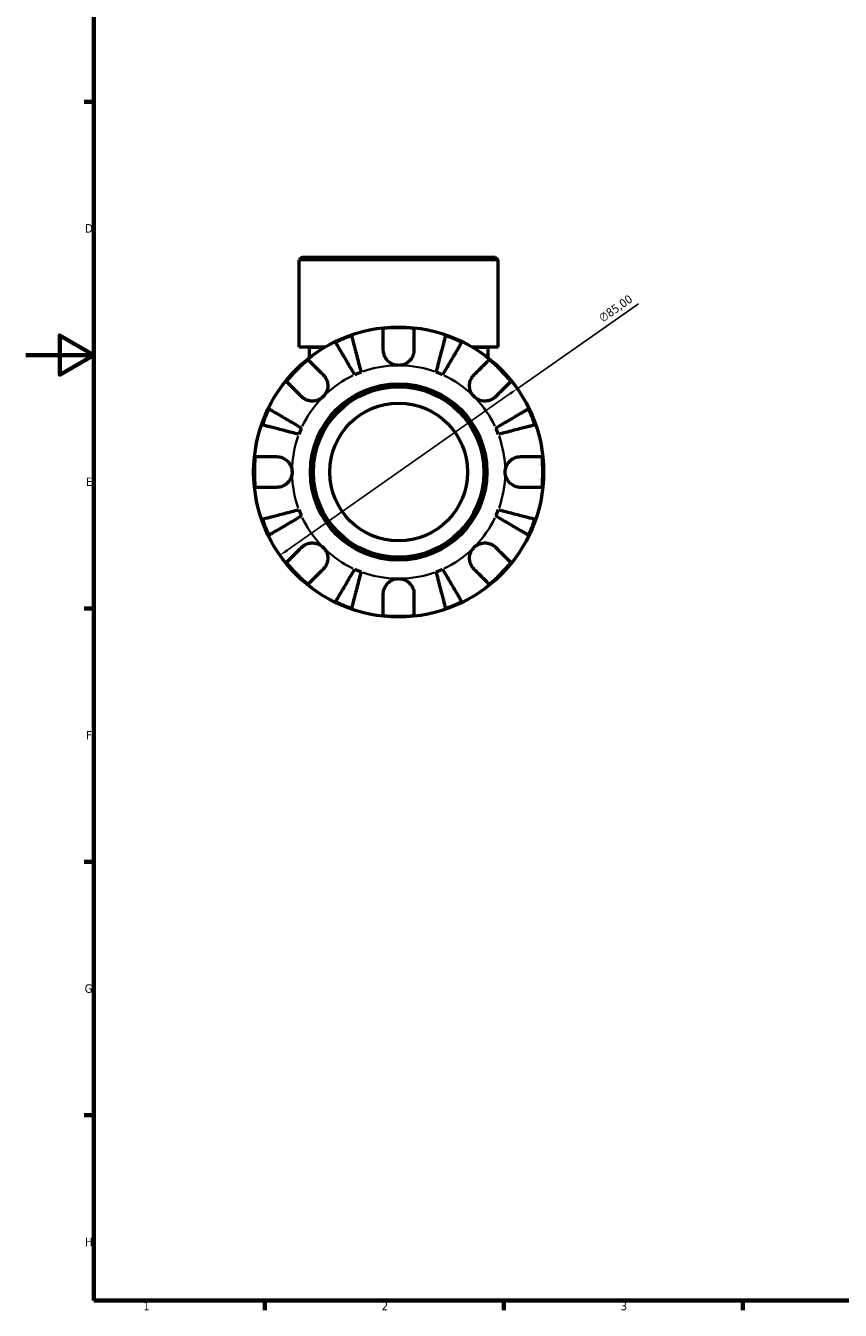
# Model space of a CAD drawing. Header units: millimetres. Extents: x 0 to 902, y 0 to 787.
# Tile 1 of 6: x 0 to 239, y 17 to 394. Entities that reach past the tile are written whole.
import ezdxf

# ---------------------------------------------------------------- set-up
doc = ezdxf.new("R2010")
doc.units = ezdxf.units.MM
for name, color, linetype, lineweight in [('Border (ISO)', 7, 'Continuous', 70), ('Dimension (ISO)', 7, 'Continuous', 25), ('Visible (ISO)', 7, 'Continuous', 50), ('Visible Narrow (ISO)', 7, 'Continuous', 35)]:
    doc.layers.add(name, color=color, linetype=linetype, lineweight=lineweight)
doc.styles.add('Note Text (ISO)', font='tahoma.ttf')
doc.dimstyles.new('Default (ISO)', dxfattribs={"dimtxt": 2.5, "dimasz": 2.5, "dimexe": 3.175, "dimexo": 0, "dimgap": 0.762, "dimtad": 1, "dimrnd": 1e-08, "dimzin": 0, "dimtxsty": 'Note Text (ISO)', "dimcen": 0.09, "dimdle": 10, "dimclrd": 256, "dimclre": 256, "dimclrt": 256, "dimazin": 0, "dimtfac": 1.40208, "dimtmove": 0, "dimatfit": 3, "dimfxl": 1, "dimtolj": 1, "dimtzin": 0, "dimlwd": -1, "dimlwe": -1, "dimarcsym": 0})

# ---------------------------------------------------------------- blocks, each defined once
blk = doc.blocks.new('Borders Default Border')
at = {"layer": 'Border (ISO)'}
for p, q in [((20, 371.25), (17.1, 371.25)), ((20, 222.75), (17.1, 222.75)), ((20, 148.5), (17.1, 148.5)), ((20, 74.25), (17.1, 74.25)), ((70.08, 20), (70.08, 17.1)), ((140.17, 20), (140.17, 17.1)), ((210.25, 20), (210.25, 17.1))]:
    blk.add_line(p, q, dxfattribs=at)
at = {"layer": 'Border (ISO)', "flags": 128}
for points in [[(20, 20), (20, 574), (821, 574), (821, 20), (20, 20)], [(0, 297), (20, 297), (10, 302.77), (10, 291.23), (20, 297)]]:
    blk.add_lwpolyline(points, dxfattribs=at)
at = {"layer": 'Border (ISO)', "color": 232, "true_color": 0xca0064, "char_height": 2.5, "attachment_point": 7, "style": 'Note Text (ISO)'}
for s, insert in [('D', (17.43, 332.88)), ('E', (17.64, 258.63)), ('F', (17.7, 184.38)), ('G', (17.31, 110.08)), ('H', (17.44, 35.88)), ('1', (34.48, 17.1)), ('2', (104.37, 17.1)), ('3', (174.43, 17.05))]:
    blk.add_mtext(s, dxfattribs=dict(at, insert=insert))
blk = doc.blocks.new('*D14')
at = {"layer": 'Defpoints', "color": 0, "transparency": 16777216}
for p in [(144.12, 287.15), (74.54, 238.33)]:
    blk.add_point(p, dxfattribs=at)
at = {"layer": 'Dimension (ISO)', "transparency": 16777216}
for p, q in [((144.12, 287.15), (179.61, 312.05)), ((76.59, 239.77), (142.07, 285.72))]:
    blk.add_line(p, q, dxfattribs=at)
for points in [[(141.83, 286.06), (142.31, 285.38), (144.12, 287.15)], [(76.35, 240.11), (76.83, 239.42), (74.54, 238.33)]]:
    blk.add_solid(points, dxfattribs=at)
at = {"layer": 'Dimension (ISO)', "color": 232, "true_color": 0xca0064, "transparency": 16777216, "insert": (167.71, 308.56), "char_height": 2.5, "attachment_point": 1, "rotation": 35.0563, "style": 'Note Text (ISO)'}
blk.add_mtext('\\A1;∅85,00', dxfattribs=at)

msp = doc.modelspace()

# ---------------------------------------------------------------- linework, layer by layer
at = {"layer": 'Visible (ISO)'}
for p, q in [((81.031, 325.741), (80.181, 324.891)), ((138.48, 324.891), (80.181, 324.891)), ((80.181, 299.341), (80.181, 324.891)), ((81.031, 325.741), (137.63, 325.741)), ((137.63, 325.741), (138.48, 324.891)), ((138.48, 299.341), (138.48, 324.891)), ((87.728, 299.341), (80.181, 299.341)), ((83.096, 299.341), (83.096, 299.141)), ((83.096, 299.141), (83.096, 296.178)), ((138.48, 299.341), (130.934, 299.341)), ((135.565, 299.341), (135.565, 299.141)), ((135.565, 296.178), (135.565, 299.141))]:
    msp.add_line(p, q, dxfattribs=at)
for radius in [42.5, 25.85, 25, 20.18]:
    msp.add_circle((109.331, 262.741), radius, dxfattribs=at)
for radius, start, end in [(42.273, 83.88919, 96.11081), (42.273, 109.05437, 115.94563), (42.273, 64.05437, 70.94563), (42.273, 128.88919, 141.11081), (42.273, 38.88919, 51.11081), (31.25, 110.66622, 114.33378), (31.25, 65.66622, 69.33378), (42.273, 154.05437, 160.94563), (42.273, 19.05437, 25.94563), (31.25, 155.66622, 159.33378), (31.25, 20.66622, 24.33378), (42.273, 173.88919, 186.11081), (42.273, 353.88919, 6.11081), (42.273, 199.05437, 205.94563), (31.25, 200.66622, 204.33378), (31.25, 335.66622, 339.33378), (42.273, 334.05437, 340.94563), (42.273, 218.88919, 231.11081), (31.25, 245.66622, 249.33378), (31.25, 290.66622, 294.33378), (42.273, 308.88919, 321.11081), (42.273, 244.05437, 250.94563), (42.273, 289.05437, 295.94563), (42.273, 263.88919, 276.11081)]:
    msp.add_arc((109.331, 262.741), radius, start, end, dxfattribs=at)
for points, knots in [([(95.53, 302.698), (95.567, 302.555), (95.623, 302.34), (95.754, 301.831), (95.843, 301.489), (96.054, 300.673), (96.176, 300.2), (96.423, 299.247), (96.57, 298.679), (96.886, 297.456), (97.055, 296.8), (97.378, 295.552), (97.561, 294.844), (97.936, 293.396), (98.127, 292.657), (98.302, 291.98)], [0.2134337, 0.2134337, 0.2134337, 0.2134337, 0.41601, 0.41601, 0.6243485, 0.6243485, 0.832687, 0.832687, 1.0415719, 1.0415719, 1.2504568, 1.2504568, 1.4601279, 1.4601279, 1.6697991, 1.6697991, 1.6697991, 1.6697991]), ([(104.831, 298.491), (104.831, 298.992), (104.831, 299.5), (104.831, 300.616), (104.831, 301.205), (104.831, 302.191), (104.831, 302.68), (104.831, 303.524), (104.831, 303.879), (104.831, 304.404), (104.831, 304.626), (104.831, 304.774)], [5.50227189, 5.50227189, 5.50227189, 5.50227189, 5.66172607, 5.66172607, 5.87111315, 5.87111315, 6.07951382, 6.07951382, 6.28791448, 6.28791448, 6.49007585, 6.49007585, 6.49007585, 6.49007585]), ([(113.831, 304.774), (113.831, 304.626), (113.831, 304.404), (113.831, 303.879), (113.831, 303.524), (113.831, 302.68), (113.831, 302.191), (113.831, 301.205), (113.831, 300.616), (113.831, 299.5), (113.831, 298.992), (113.831, 298.491)], [0.21343841, 0.21343841, 0.21343841, 0.21343841, 0.41559978, 0.41559978, 0.62400044, 0.62400044, 0.8324011, 0.8324011, 1.04178819, 1.04178819, 1.20124236, 1.20124236, 1.20124236, 1.20124236]), ([(120.36, 291.98), (120.535, 292.657), (120.726, 293.396), (121.1, 294.844), (121.283, 295.552), (121.606, 296.8), (121.776, 297.456), (122.092, 298.679), (122.239, 299.247), (122.485, 300.2), (122.608, 300.673), (122.819, 301.489), (122.907, 301.831), (123.039, 302.34), (123.094, 302.555), (123.131, 302.698)], [5.0161165, 5.0161165, 5.0161165, 5.0161165, 5.2257877, 5.2257877, 5.4354588, 5.4354588, 5.6443437, 5.6443437, 5.8532286, 5.8532286, 6.0615671, 6.0615671, 6.2699056, 6.2699056, 6.472482, 6.472482, 6.472482, 6.472482]), ([(96.454, 291.215), (96.099, 291.817), (95.712, 292.475), (94.953, 293.763), (94.582, 294.394), (93.927, 295.505), (93.584, 296.088), (92.943, 297.176), (92.645, 297.682), (92.145, 298.53), (91.897, 298.951), (91.47, 299.677), (91.29, 299.982), (91.023, 300.435), (90.911, 300.626), (90.836, 300.753)], [5.0161165, 5.0161165, 5.0161165, 5.0161165, 5.2257877, 5.2257877, 5.4354588, 5.4354588, 5.6443437, 5.6443437, 5.8532286, 5.8532286, 6.0615671, 6.0615671, 6.2699056, 6.2699056, 6.472482, 6.472482, 6.472482, 6.472482]), ([(109.331, 293.991), (108.912, 293.991), (108.496, 294.05), (107.606, 294.304), (107.146, 294.525), (106.357, 295.083), (106.025, 295.404), (105.509, 296.083), (105.314, 296.426), (105.075, 297.01), (105.002, 297.24), (104.899, 297.681), (104.866, 297.891), (104.836, 298.232), (104.831, 298.362), (104.831, 298.491)], [0, 0, 0, 0, 0.1255823, 0.1255823, 0.27758688, 0.27758688, 0.41565829, 0.41565829, 0.53558864, 0.53558864, 0.6106285, 0.6106285, 0.67830711, 0.67830711, 0.7205994, 0.7205994, 0.7205994, 0.7205994]), ([(113.831, 298.491), (113.831, 298.282), (113.816, 298.071), (113.756, 297.649), (113.711, 297.439), (113.574, 296.969), (113.473, 296.712), (113.122, 296.017), (112.822, 295.607), (112.053, 294.865), (111.581, 294.554), (110.515, 294.11), (109.926, 293.991), (109.331, 293.991)], [-0.72877811, -0.72877811, -0.72877811, -0.72877811, -0.65864576, -0.65864576, -0.58948737, -0.58948737, -0.50282865, -0.50282865, -0.34782332, -0.34782332, -0.17870564, -0.17870564, 0, 0, 0, 0]), ([(127.826, 300.753), (127.751, 300.626), (127.638, 300.435), (127.372, 299.982), (127.192, 299.677), (126.764, 298.951), (126.516, 298.53), (126.017, 297.682), (125.719, 297.176), (125.078, 296.088), (124.734, 295.505), (124.08, 294.394), (123.708, 293.763), (122.949, 292.475), (122.562, 291.817), (122.207, 291.215)], [0.2134337, 0.2134337, 0.2134337, 0.2134337, 0.41601, 0.41601, 0.6243485, 0.6243485, 0.832687, 0.832687, 1.0415719, 1.0415719, 1.2504568, 1.2504568, 1.4601279, 1.4601279, 1.6697991, 1.6697991, 1.6697991, 1.6697991]), ([(82.791, 295.645), (82.896, 295.54), (83.053, 295.383), (83.424, 295.012), (83.675, 294.761), (84.271, 294.164), (84.617, 293.819), (85.315, 293.121), (85.731, 292.705), (86.52, 291.915), (86.88, 291.556), (87.234, 291.202)], [0.21343841, 0.21343841, 0.21343841, 0.21343841, 0.41559978, 0.41559978, 0.62400044, 0.62400044, 0.8324011, 0.8324011, 1.04178819, 1.04178819, 1.20124236, 1.20124236, 1.20124236, 1.20124236]), ([(131.428, 291.202), (131.782, 291.556), (132.141, 291.915), (132.93, 292.705), (133.347, 293.121), (134.044, 293.819), (134.39, 294.164), (134.987, 294.761), (135.237, 295.012), (135.609, 295.383), (135.766, 295.54), (135.87, 295.645)], [5.50227189, 5.50227189, 5.50227189, 5.50227189, 5.66172607, 5.66172607, 5.87111315, 5.87111315, 6.07951382, 6.07951382, 6.28791448, 6.28791448, 6.49007585, 6.49007585, 6.49007585, 6.49007585]), ([(87.234, 291.202), (87.323, 291.113), (87.409, 291.019), (87.677, 290.702), (87.843, 290.462), (88.139, 289.928), (88.265, 289.635), (88.491, 288.887), (88.557, 288.427), (88.544, 287.395), (88.43, 286.835), (87.987, 285.759), (87.655, 285.259), (87.234, 284.838)], [-0.72474413, -0.72474413, -0.72474413, -0.72474413, -0.68292689, -0.68292689, -0.58946764, -0.58946764, -0.49014387, -0.49014387, -0.34933517, -0.34933517, -0.17856496, -0.17856496, 0, 0, 0, 0]), ([(131.428, 284.838), (131.187, 285.08), (130.974, 285.347), (130.6, 285.946), (130.445, 286.277), (130.18, 287.089), (130.105, 287.575), (130.114, 288.526), (130.19, 288.981), (130.429, 289.714), (130.557, 290), (130.86, 290.526), (131.031, 290.764), (131.288, 291.058), (131.357, 291.131), (131.428, 291.202)], [0, 0, 0, 0, 0.10230486, 0.10230486, 0.2116531, 0.2116531, 0.35868741, 0.35868741, 0.49861539, 0.49861539, 0.59613895, 0.59613895, 0.69034298, 0.69034298, 0.72355027, 0.72355027, 0.72355027, 0.72355027]), ([(80.87, 284.838), (80.516, 285.192), (80.157, 285.552), (79.367, 286.341), (78.951, 286.757), (78.253, 287.455), (77.908, 287.801), (77.311, 288.397), (77.06, 288.648), (76.689, 289.019), (76.532, 289.176), (76.427, 289.281)], [5.50227189, 5.50227189, 5.50227189, 5.50227189, 5.66172607, 5.66172607, 5.87111315, 5.87111315, 6.07951382, 6.07951382, 6.28791448, 6.28791448, 6.49007585, 6.49007585, 6.49007585, 6.49007585]), ([(142.234, 289.281), (142.13, 289.176), (141.973, 289.019), (141.601, 288.648), (141.351, 288.397), (140.754, 287.801), (140.408, 287.455), (139.71, 286.757), (139.294, 286.341), (138.505, 285.552), (138.146, 285.192), (137.792, 284.838)], [0.21343841, 0.21343841, 0.21343841, 0.21343841, 0.41559978, 0.41559978, 0.62400044, 0.62400044, 0.8324011, 0.8324011, 1.04178819, 1.04178819, 1.20124236, 1.20124236, 1.20124236, 1.20124236]), ([(87.234, 284.838), (86.992, 284.597), (86.725, 284.384), (86.126, 284.011), (85.795, 283.856), (84.983, 283.591), (84.497, 283.516), (83.546, 283.525), (83.091, 283.601), (82.358, 283.839), (82.072, 283.967), (81.546, 284.27), (81.308, 284.442), (81.014, 284.698), (80.941, 284.767), (80.87, 284.838)], [0, 0, 0, 0, 0.10230486, 0.10230486, 0.2116531, 0.2116531, 0.35868741, 0.35868741, 0.49861539, 0.49861539, 0.59613895, 0.59613895, 0.69034298, 0.69034298, 0.72355027, 0.72355027, 0.72355027, 0.72355027]), ([(137.792, 284.838), (137.703, 284.749), (137.609, 284.663), (137.292, 284.395), (137.052, 284.229), (136.518, 283.933), (136.224, 283.807), (135.477, 283.581), (135.017, 283.515), (133.985, 283.528), (133.424, 283.642), (132.349, 284.085), (131.849, 284.417), (131.428, 284.838)], [-0.72474413, -0.72474413, -0.72474413, -0.72474413, -0.68292689, -0.68292689, -0.58946764, -0.58946764, -0.49014387, -0.49014387, -0.34933517, -0.34933517, -0.17856496, -0.17856496, 0, 0, 0, 0]), ([(71.319, 281.236), (71.446, 281.161), (71.637, 281.049), (72.09, 280.782), (72.395, 280.602), (73.121, 280.175), (73.542, 279.927), (74.39, 279.427), (74.896, 279.129), (75.984, 278.488), (76.567, 278.145), (77.678, 277.49), (78.309, 277.119), (79.597, 276.36), (80.255, 275.973), (80.857, 275.618)], [0.2134337, 0.2134337, 0.2134337, 0.2134337, 0.41601, 0.41601, 0.6243485, 0.6243485, 0.832687, 0.832687, 1.0415719, 1.0415719, 1.2504568, 1.2504568, 1.4601279, 1.4601279, 1.6697991, 1.6697991, 1.6697991, 1.6697991]), ([(137.804, 275.618), (138.407, 275.973), (139.064, 276.36), (140.353, 277.119), (140.983, 277.49), (142.094, 278.145), (142.677, 278.488), (143.766, 279.129), (144.272, 279.427), (145.12, 279.927), (145.541, 280.175), (146.267, 280.602), (146.572, 280.782), (147.024, 281.049), (147.215, 281.161), (147.343, 281.236)], [5.0161165, 5.0161165, 5.0161165, 5.0161165, 5.2257877, 5.2257877, 5.4354588, 5.4354588, 5.6443437, 5.6443437, 5.8532286, 5.8532286, 6.0615671, 6.0615671, 6.2699056, 6.2699056, 6.472482, 6.472482, 6.472482, 6.472482]), ([(80.092, 273.77), (79.415, 273.945), (78.676, 274.136), (77.228, 274.511), (76.52, 274.694), (75.272, 275.017), (74.616, 275.186), (73.393, 275.502), (72.825, 275.649), (71.872, 275.896), (71.399, 276.018), (70.583, 276.229), (70.241, 276.318), (69.732, 276.449), (69.517, 276.505), (69.374, 276.542)], [5.0161165, 5.0161165, 5.0161165, 5.0161165, 5.2257877, 5.2257877, 5.4354588, 5.4354588, 5.6443437, 5.6443437, 5.8532286, 5.8532286, 6.0615671, 6.0615671, 6.2699056, 6.2699056, 6.472482, 6.472482, 6.472482, 6.472482]), ([(149.287, 276.542), (149.144, 276.505), (148.929, 276.449), (148.421, 276.318), (148.078, 276.229), (147.262, 276.018), (146.789, 275.896), (145.836, 275.649), (145.268, 275.502), (144.045, 275.186), (143.39, 275.017), (142.141, 274.694), (141.433, 274.511), (139.986, 274.136), (139.246, 273.945), (138.57, 273.77)], [0.2134337, 0.2134337, 0.2134337, 0.2134337, 0.41601, 0.41601, 0.6243485, 0.6243485, 0.832687, 0.832687, 1.0415719, 1.0415719, 1.2504568, 1.2504568, 1.4601279, 1.4601279, 1.6697991, 1.6697991, 1.6697991, 1.6697991]), ([(67.298, 267.241), (67.446, 267.241), (67.668, 267.241), (68.193, 267.241), (68.548, 267.241), (69.392, 267.241), (69.881, 267.241), (70.867, 267.241), (71.456, 267.241), (72.572, 267.241), (73.08, 267.241), (73.581, 267.241)], [0.21343841, 0.21343841, 0.21343841, 0.21343841, 0.41559978, 0.41559978, 0.62400044, 0.62400044, 0.8324011, 0.8324011, 1.04178819, 1.04178819, 1.20124236, 1.20124236, 1.20124236, 1.20124236]), ([(73.581, 267.241), (73.736, 267.241), (73.892, 267.233), (74.312, 267.189), (74.576, 267.138), (75.127, 266.978), (75.412, 266.863), (76.099, 266.5), (76.478, 266.217), (77.202, 265.472), (77.516, 264.996), (77.963, 263.924), (78.081, 263.336), (78.081, 262.741)], [-0.71968867, -0.71968867, -0.71968867, -0.71968867, -0.66913349, -0.66913349, -0.58448293, -0.58448293, -0.49008499, -0.49008499, -0.34765985, -0.34765985, -0.17827673, -0.17827673, 0, 0, 0, 0]), ([(140.581, 262.741), (140.581, 263.142), (140.634, 263.541), (140.857, 264.355), (141.036, 264.762), (141.58, 265.628), (141.979, 266.051), (142.746, 266.607), (143.071, 266.784), (143.67, 267.024), (143.936, 267.102), (144.482, 267.21), (144.762, 267.238), (145.052, 267.241), (145.066, 267.241), (145.081, 267.241)], [-3.12621297, -3.12621297, -3.12621297, -3.12621297, -3.00592131, -3.00592131, -2.87295675, -2.87295675, -2.69789372, -2.69789372, -2.58338701, -2.58338701, -2.49547573, -2.49547573, -2.40310236, -2.40310236, -2.39831682, -2.39831682, -2.39831682, -2.39831682]), ([(145.081, 267.241), (145.581, 267.241), (146.089, 267.241), (147.205, 267.241), (147.794, 267.241), (148.781, 267.241), (149.27, 267.241), (150.114, 267.241), (150.468, 267.241), (150.993, 267.241), (151.215, 267.241), (151.363, 267.241)], [5.50227189, 5.50227189, 5.50227189, 5.50227189, 5.66172607, 5.66172607, 5.87111315, 5.87111315, 6.07951382, 6.07951382, 6.28791448, 6.28791448, 6.49007585, 6.49007585, 6.49007585, 6.49007585]), ([(78.081, 262.741), (78.081, 262.34), (78.027, 261.941), (77.805, 261.127), (77.625, 260.72), (77.082, 259.855), (76.683, 259.431), (75.915, 258.876), (75.59, 258.698), (74.991, 258.459), (74.726, 258.381), (74.179, 258.272), (73.899, 258.244), (73.609, 258.241), (73.595, 258.241), (73.581, 258.241)], [-3.12621297, -3.12621297, -3.12621297, -3.12621297, -3.00592131, -3.00592131, -2.87295675, -2.87295675, -2.69789372, -2.69789372, -2.58338701, -2.58338701, -2.49547573, -2.49547573, -2.40310236, -2.40310236, -2.39831682, -2.39831682, -2.39831682, -2.39831682]), ([(145.081, 258.241), (144.926, 258.241), (144.769, 258.249), (144.349, 258.293), (144.086, 258.344), (143.534, 258.505), (143.249, 258.619), (142.563, 258.982), (142.183, 259.266), (141.459, 260.011), (141.145, 260.487), (140.698, 261.558), (140.581, 262.147), (140.581, 262.741)], [-0.71968867, -0.71968867, -0.71968867, -0.71968867, -0.66913349, -0.66913349, -0.58448293, -0.58448293, -0.49008499, -0.49008499, -0.34765985, -0.34765985, -0.17827673, -0.17827673, 0, 0, 0, 0]), ([(73.581, 258.241), (73.08, 258.241), (72.572, 258.241), (71.456, 258.241), (70.867, 258.241), (69.881, 258.241), (69.392, 258.241), (68.548, 258.241), (68.193, 258.241), (67.668, 258.241), (67.446, 258.241), (67.298, 258.241)], [5.50227189, 5.50227189, 5.50227189, 5.50227189, 5.66172607, 5.66172607, 5.87111315, 5.87111315, 6.07951382, 6.07951382, 6.28791448, 6.28791448, 6.49007585, 6.49007585, 6.49007585, 6.49007585]), ([(151.363, 258.241), (151.215, 258.241), (150.993, 258.241), (150.468, 258.241), (150.114, 258.241), (149.27, 258.241), (148.781, 258.241), (147.794, 258.241), (147.205, 258.241), (146.089, 258.241), (145.581, 258.241), (145.081, 258.241)], [0.21343841, 0.21343841, 0.21343841, 0.21343841, 0.41559978, 0.41559978, 0.62400044, 0.62400044, 0.8324011, 0.8324011, 1.04178819, 1.04178819, 1.20124236, 1.20124236, 1.20124236, 1.20124236]), ([(69.374, 248.941), (69.517, 248.978), (69.732, 249.033), (70.241, 249.165), (70.583, 249.253), (71.399, 249.464), (71.872, 249.587), (72.825, 249.833), (73.393, 249.98), (74.616, 250.296), (75.272, 250.466), (76.52, 250.789), (77.228, 250.972), (78.676, 251.346), (79.415, 251.537), (80.092, 251.712)], [0.2134337, 0.2134337, 0.2134337, 0.2134337, 0.41601, 0.41601, 0.6243485, 0.6243485, 0.832687, 0.832687, 1.0415719, 1.0415719, 1.2504568, 1.2504568, 1.4601279, 1.4601279, 1.6697991, 1.6697991, 1.6697991, 1.6697991]), ([(80.857, 249.865), (80.255, 249.51), (79.597, 249.123), (78.309, 248.364), (77.678, 247.992), (76.567, 247.338), (75.984, 246.994), (74.896, 246.353), (74.39, 246.055), (73.542, 245.556), (73.121, 245.308), (72.395, 244.88), (72.09, 244.7), (71.637, 244.434), (71.446, 244.321), (71.319, 244.246)], [5.0161165, 5.0161165, 5.0161165, 5.0161165, 5.2257877, 5.2257877, 5.4354588, 5.4354588, 5.6443437, 5.6443437, 5.8532286, 5.8532286, 6.0615671, 6.0615671, 6.2699056, 6.2699056, 6.472482, 6.472482, 6.472482, 6.472482]), ([(147.343, 244.246), (147.215, 244.321), (147.024, 244.434), (146.572, 244.7), (146.267, 244.88), (145.541, 245.308), (145.12, 245.556), (144.272, 246.055), (143.766, 246.353), (142.677, 246.994), (142.094, 247.338), (140.983, 247.992), (140.353, 248.364), (139.064, 249.123), (138.407, 249.51), (137.804, 249.865)], [0.2134337, 0.2134337, 0.2134337, 0.2134337, 0.41601, 0.41601, 0.6243485, 0.6243485, 0.832687, 0.832687, 1.0415719, 1.0415719, 1.2504568, 1.2504568, 1.4601279, 1.4601279, 1.6697991, 1.6697991, 1.6697991, 1.6697991]), ([(138.57, 251.712), (139.246, 251.537), (139.986, 251.346), (141.433, 250.972), (142.141, 250.789), (143.39, 250.466), (144.045, 250.296), (145.268, 249.98), (145.836, 249.833), (146.789, 249.587), (147.262, 249.464), (148.078, 249.253), (148.421, 249.165), (148.929, 249.033), (149.144, 248.978), (149.287, 248.941)], [5.0161165, 5.0161165, 5.0161165, 5.0161165, 5.2257877, 5.2257877, 5.4354588, 5.4354588, 5.6443437, 5.6443437, 5.8532286, 5.8532286, 6.0615671, 6.0615671, 6.2699056, 6.2699056, 6.472482, 6.472482, 6.472482, 6.472482]), ([(80.87, 240.644), (80.959, 240.733), (81.053, 240.82), (81.37, 241.087), (81.61, 241.254), (82.144, 241.55), (82.437, 241.675), (83.185, 241.902), (83.645, 241.968), (84.677, 241.954), (85.237, 241.84), (86.313, 241.398), (86.813, 241.065), (87.234, 240.644)], [-0.72474413, -0.72474413, -0.72474413, -0.72474413, -0.68292689, -0.68292689, -0.58946764, -0.58946764, -0.49014387, -0.49014387, -0.34933517, -0.34933517, -0.17856496, -0.17856496, 0, 0, 0, 0]), ([(131.428, 240.644), (131.669, 240.885), (131.937, 241.098), (132.535, 241.472), (132.866, 241.627), (133.678, 241.892), (134.164, 241.967), (135.115, 241.958), (135.57, 241.882), (136.304, 241.643), (136.589, 241.515), (137.115, 241.212), (137.353, 241.041), (137.647, 240.784), (137.721, 240.715), (137.792, 240.644)], [0, 0, 0, 0, 0.10230486, 0.10230486, 0.2116531, 0.2116531, 0.35868741, 0.35868741, 0.49861539, 0.49861539, 0.59613895, 0.59613895, 0.69034298, 0.69034298, 0.72355027, 0.72355027, 0.72355027, 0.72355027]), ([(76.427, 236.202), (76.532, 236.306), (76.689, 236.463), (77.06, 236.835), (77.311, 237.085), (77.908, 237.682), (78.253, 238.028), (78.951, 238.725), (79.367, 239.142), (80.157, 239.931), (80.516, 240.29), (80.87, 240.644)], [0.21343841, 0.21343841, 0.21343841, 0.21343841, 0.41559978, 0.41559978, 0.62400044, 0.62400044, 0.8324011, 0.8324011, 1.04178819, 1.04178819, 1.20124236, 1.20124236, 1.20124236, 1.20124236]), ([(87.234, 240.644), (87.475, 240.403), (87.688, 240.135), (88.061, 239.537), (88.216, 239.206), (88.481, 238.394), (88.556, 237.908), (88.547, 236.957), (88.471, 236.502), (88.233, 235.768), (88.105, 235.483), (87.802, 234.957), (87.63, 234.719), (87.374, 234.425), (87.305, 234.351), (87.234, 234.28)], [0, 0, 0, 0, 0.10230486, 0.10230486, 0.2116531, 0.2116531, 0.35868741, 0.35868741, 0.49861539, 0.49861539, 0.59613895, 0.59613895, 0.69034298, 0.69034298, 0.72355027, 0.72355027, 0.72355027, 0.72355027]), ([(131.428, 234.28), (131.339, 234.369), (131.252, 234.463), (130.985, 234.78), (130.818, 235.02), (130.522, 235.554), (130.397, 235.848), (130.17, 236.595), (130.104, 237.055), (130.118, 238.087), (130.232, 238.648), (130.674, 239.723), (131.007, 240.223), (131.428, 240.644)], [-0.72474413, -0.72474413, -0.72474413, -0.72474413, -0.68292689, -0.68292689, -0.58946764, -0.58946764, -0.49014387, -0.49014387, -0.34933517, -0.34933517, -0.17856496, -0.17856496, 0, 0, 0, 0]), ([(137.792, 240.644), (138.146, 240.29), (138.505, 239.931), (139.294, 239.142), (139.71, 238.725), (140.408, 238.028), (140.754, 237.682), (141.351, 237.085), (141.601, 236.835), (141.973, 236.463), (142.13, 236.306), (142.234, 236.202)], [5.50227189, 5.50227189, 5.50227189, 5.50227189, 5.66172607, 5.66172607, 5.87111315, 5.87111315, 6.07951382, 6.07951382, 6.28791448, 6.28791448, 6.49007585, 6.49007585, 6.49007585, 6.49007585]), ([(87.234, 234.28), (86.88, 233.926), (86.52, 233.567), (85.731, 232.778), (85.315, 232.362), (84.617, 231.664), (84.271, 231.318), (83.675, 230.721), (83.424, 230.471), (83.053, 230.099), (82.896, 229.942), (82.791, 229.838)], [5.50227189, 5.50227189, 5.50227189, 5.50227189, 5.66172607, 5.66172607, 5.87111315, 5.87111315, 6.07951382, 6.07951382, 6.28791448, 6.28791448, 6.49007585, 6.49007585, 6.49007585, 6.49007585]), ([(90.836, 224.729), (90.911, 224.857), (91.023, 225.048), (91.29, 225.5), (91.47, 225.805), (91.897, 226.531), (92.145, 226.952), (92.645, 227.8), (92.943, 228.306), (93.584, 229.395), (93.927, 229.978), (94.582, 231.089), (94.953, 231.719), (95.712, 233.008), (96.099, 233.665), (96.454, 234.268)], [0.2134337, 0.2134337, 0.2134337, 0.2134337, 0.41601, 0.41601, 0.6243485, 0.6243485, 0.832687, 0.832687, 1.0415719, 1.0415719, 1.2504568, 1.2504568, 1.4601279, 1.4601279, 1.6697991, 1.6697991, 1.6697991, 1.6697991]), ([(98.302, 233.502), (98.127, 232.826), (97.936, 232.086), (97.561, 230.639), (97.378, 229.93), (97.055, 228.682), (96.886, 228.027), (96.57, 226.804), (96.423, 226.236), (96.176, 225.283), (96.054, 224.81), (95.843, 223.994), (95.754, 223.651), (95.623, 223.143), (95.567, 222.928), (95.53, 222.785)], [5.0161165, 5.0161165, 5.0161165, 5.0161165, 5.2257877, 5.2257877, 5.4354588, 5.4354588, 5.6443437, 5.6443437, 5.8532286, 5.8532286, 6.0615671, 6.0615671, 6.2699056, 6.2699056, 6.472482, 6.472482, 6.472482, 6.472482]), ([(123.131, 222.785), (123.094, 222.928), (123.039, 223.143), (122.907, 223.651), (122.819, 223.994), (122.608, 224.81), (122.485, 225.283), (122.239, 226.236), (122.092, 226.804), (121.776, 228.027), (121.606, 228.682), (121.283, 229.93), (121.1, 230.639), (120.726, 232.086), (120.535, 232.826), (120.36, 233.502)], [0.2134337, 0.2134337, 0.2134337, 0.2134337, 0.41601, 0.41601, 0.6243485, 0.6243485, 0.832687, 0.832687, 1.0415719, 1.0415719, 1.2504568, 1.2504568, 1.4601279, 1.4601279, 1.6697991, 1.6697991, 1.6697991, 1.6697991]), ([(122.207, 234.268), (122.562, 233.665), (122.949, 233.008), (123.708, 231.719), (124.08, 231.089), (124.734, 229.978), (125.078, 229.395), (125.719, 228.306), (126.017, 227.8), (126.516, 226.952), (126.764, 226.531), (127.192, 225.805), (127.372, 225.5), (127.638, 225.048), (127.751, 224.857), (127.826, 224.729)], [5.0161165, 5.0161165, 5.0161165, 5.0161165, 5.2257877, 5.2257877, 5.4354588, 5.4354588, 5.6443437, 5.6443437, 5.8532286, 5.8532286, 6.0615671, 6.0615671, 6.2699056, 6.2699056, 6.472482, 6.472482, 6.472482, 6.472482]), ([(135.87, 229.838), (135.766, 229.942), (135.609, 230.099), (135.237, 230.471), (134.987, 230.721), (134.39, 231.318), (134.044, 231.664), (133.347, 232.362), (132.93, 232.778), (132.141, 233.567), (131.782, 233.926), (131.428, 234.28)], [0.21343841, 0.21343841, 0.21343841, 0.21343841, 0.41559978, 0.41559978, 0.62400044, 0.62400044, 0.8324011, 0.8324011, 1.04178819, 1.04178819, 1.20124236, 1.20124236, 1.20124236, 1.20124236]), ([(104.831, 226.991), (104.831, 227.146), (104.839, 227.303), (104.883, 227.723), (104.934, 227.986), (105.094, 228.538), (105.209, 228.823), (105.572, 229.509), (105.855, 229.889), (106.6, 230.613), (107.076, 230.927), (108.148, 231.374), (108.736, 231.491), (109.331, 231.491)], [-0.71968867, -0.71968867, -0.71968867, -0.71968867, -0.66913349, -0.66913349, -0.58448293, -0.58448293, -0.49008499, -0.49008499, -0.34765985, -0.34765985, -0.17827673, -0.17827673, 0, 0, 0, 0]), ([(109.331, 231.491), (109.732, 231.491), (110.131, 231.438), (110.945, 231.215), (111.352, 231.036), (112.217, 230.492), (112.641, 230.093), (113.196, 229.326), (113.374, 229.001), (113.613, 228.402), (113.691, 228.136), (113.8, 227.59), (113.828, 227.31), (113.831, 227.02), (113.831, 227.006), (113.831, 226.991)], [-3.12621297, -3.12621297, -3.12621297, -3.12621297, -3.00592131, -3.00592131, -2.87295675, -2.87295675, -2.69789372, -2.69789372, -2.58338701, -2.58338701, -2.49547573, -2.49547573, -2.40310236, -2.40310236, -2.39831682, -2.39831682, -2.39831682, -2.39831682]), ([(104.831, 220.709), (104.831, 220.857), (104.831, 221.079), (104.831, 221.604), (104.831, 221.958), (104.831, 222.802), (104.831, 223.291), (104.831, 224.278), (104.831, 224.867), (104.831, 225.983), (104.831, 226.491), (104.831, 226.991)], [0.21343841, 0.21343841, 0.21343841, 0.21343841, 0.41559978, 0.41559978, 0.62400044, 0.62400044, 0.8324011, 0.8324011, 1.04178819, 1.04178819, 1.20124236, 1.20124236, 1.20124236, 1.20124236]), ([(113.831, 226.991), (113.831, 226.491), (113.831, 225.983), (113.831, 224.867), (113.831, 224.278), (113.831, 223.291), (113.831, 222.802), (113.831, 221.958), (113.831, 221.604), (113.831, 221.079), (113.831, 220.857), (113.831, 220.709)], [5.50227189, 5.50227189, 5.50227189, 5.50227189, 5.66172607, 5.66172607, 5.87111315, 5.87111315, 6.07951382, 6.07951382, 6.28791448, 6.28791448, 6.49007585, 6.49007585, 6.49007585, 6.49007585])]:
    msp.add_open_spline(points, degree=3, knots=knots, dxfattribs=at)
at = {"layer": 'Visible Narrow (ISO)'}
for p, q in [((83.107, 299.141), (86.984, 299.141)), ((131.677, 299.141), (135.554, 299.141))]:
    msp.add_line(p, q, dxfattribs=at)
for start, end in [(91.03331, 109.63291), (70.36709, 88.96669), (115.36709, 133.96669), (46.03331, 64.63291), (136.03331, 154.63291), (25.36709, 43.96669), (160.36709, 178.96669), (1.03331, 19.63291), (181.03331, 199.63291), (340.36709, 358.96669), (205.36709, 223.96669), (316.03331, 334.63291), (226.03331, 244.63291), (295.36709, 313.96669), (250.36709, 268.96669), (271.03331, 289.63291)]:
    msp.add_arc((109.331, 262.741), 31.25, start, end, dxfattribs=at)

# ---------------------------------------------------------------- block references
msp.add_blockref('Borders Default Border', (0, 0))

# ---------------------------------------------------------------- dimensions: what is measured, and where the dimension line sits
at = {"layer": 'Dimension (ISO)'}
dim = msp.add_diameter_dim_2p(p1=(74.541, 238.33), p2=(144.121, 287.153), dimstyle='Default (ISO)', override={"dimdec": 2, "dimlfac": 1, "dimtp": 0, "dimtm": 0, "dimtdec": 2, "dimatfit": 2}, dxfattribs=at)
dim.commit()
dim.dimension.update_dxf_attribs({"geometry": '*D14', "text_midpoint": (174.49, 308.462), "dimtype": 163})

doc.saveas('drawing.dxf')
